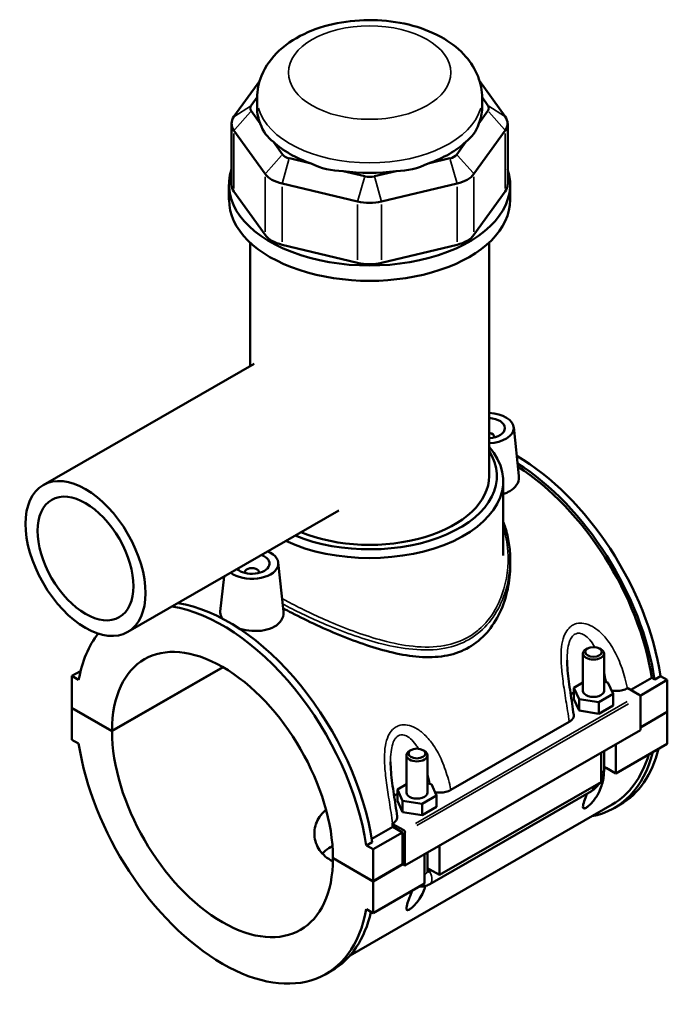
# Model space of a CAD drawing. Header units: inches. Extents: x -1.5 to 48.1, y -2 to 47.5.
# Tile 8 of 8: x 40.9 to 48.1, y 36.5 to 47.5. Entities that reach past the tile are written whole.
import ezdxf

# ---------------------------------------------------------------- set-up
doc = ezdxf.new("R2010")
doc.units = ezdxf.units.IN
doc.header["$MEASUREMENT"] = 0
doc.layers.add('Visible (ANSI)', color=7, linetype='Continuous', lineweight=50)
doc.layers.add('Visible Narrow (ANSI)', color=7, linetype='Continuous', lineweight=35)

msp = doc.modelspace()

# ---------------------------------------------------------------- linework, layer by layer
at = {"layer": 'Visible (ANSI)'}
for p, q in [((43.591, 46.821), (43.303, 46.421)), ((46.335, 46.421), (46.047, 46.821)), ((43.496, 46.546), (43.562, 46.637)), ((43.562, 46.515), (43.562, 46.629)), ((46.076, 46.637), (46.141, 46.546)), ((46.076, 46.515), (46.076, 46.629)), ((43.597, 46.344), (43.496, 46.485)), ((46.141, 46.485), (46.04, 46.344)), ((43.276, 46.344), (43.276, 45.661)), ((43.303, 46.267), (43.652, 45.781)), ((45.985, 45.781), (46.335, 46.267)), ((46.362, 46.344), (46.362, 45.661)), ((43.846, 45.999), (43.745, 46.139)), ((45.893, 46.139), (45.792, 45.999)), ((44.165, 45.897), (43.922, 45.955)), ((45.716, 45.955), (45.472, 45.897)), ((44.765, 45.754), (44.522, 45.812)), ((45.116, 45.812), (44.872, 45.754)), ((43.247, 45.49), (43.247, 45.661)), ((43.652, 45.098), (43.303, 45.584)), ((43.841, 45.672), (44.685, 45.471)), ((44.953, 45.471), (45.796, 45.672)), ((46.335, 45.584), (45.985, 45.098)), ((46.39, 45.49), (46.39, 45.661)), ((43.483, 43.632), (43.483, 45.013)), ((44.685, 44.788), (43.841, 44.989)), ((45.796, 44.989), (44.953, 44.788)), ((46.155, 42.403), (46.155, 45.013)), ((43.529, 43.658), (41.171, 42.301)), ((46.429, 42.949), (46.487, 42.404)), ((46.213, 42.842), (46.213, 42.835)), ((46.312, 41.515), (46.312, 42.346)), ((44.474, 42.017), (42.117, 40.66)), ((43.798, 41.435), (43.857, 40.89)), ((46.39, 41.47), (46.39, 41.407)), ((43.425, 41.32), (43.425, 41.328)), ((43.582, 41.32), (43.582, 41.328)), ((43.192, 41.28), (43.15, 40.887)), ((47.203, 40.001), (47.203, 40.418)), ((47.254, 40.475), (47.237, 40.465)), ((47.388, 40.475), (47.405, 40.465)), ((47.439, 40.001), (47.439, 40.418)), ((41.589, 40.223), (41.492, 40.168)), ((41.94, 39.554), (43.178, 40.267)), ((43.181, 40.266), (41.94, 39.551)), ((41.567, 40.125), (41.492, 40.168)), ((41.492, 40.168), (41.492, 39.813)), ((47.203, 40.094), (47.102, 40.035)), ((47.482, 40.094), (47.439, 40.101)), ((47.541, 39.968), (47.482, 40.094)), ((47.737, 40.012), (47.972, 40.147)), ((48.146, 40.123), (47.841, 39.947)), ((48.005, 40.128), (47.972, 40.147)), ((48.071, 40.166), (48.005, 40.128)), ((48.071, 40.166), (48.146, 40.123)), ((48.146, 40.123), (48.146, 39.768)), ((47.102, 40.035), (47.16, 39.909)), ((47.102, 39.907), (47.102, 40.035)), ((47.38, 39.875), (47.541, 39.968)), ((47.541, 39.839), (47.541, 39.968)), ((47.7, 40.029), (47.704, 40.031)), ((47.704, 40.031), (47.831, 39.958)), ((47.102, 39.907), (47.16, 39.78)), ((47.16, 39.78), (47.16, 39.909)), ((47.16, 39.909), (47.38, 39.875)), ((47.38, 39.746), (47.38, 39.875)), ((47.845, 39.934), (47.845, 39.562)), ((41.492, 39.813), (41.94, 39.554)), ((41.492, 39.809), (41.495, 39.811)), ((41.492, 39.809), (41.492, 39.454)), ((41.94, 39.551), (41.492, 39.809)), ((47.16, 39.78), (47.38, 39.746)), ((47.38, 39.746), (47.541, 39.839)), ((47.845, 39.594), (48.146, 39.768)), ((48.146, 39.765), (47.845, 39.591)), ((48.143, 39.766), (48.146, 39.765)), ((48.146, 39.765), (48.146, 39.409)), ((45.727, 38.893), (47.049, 39.654)), ((47.845, 39.562), (45.214, 38.048)), ((41.492, 39.454), (41.567, 39.411)), ((45.281, 39.339), (45.265, 39.329)), ((45.415, 39.339), (45.432, 39.329)), ((47.405, 38.982), (47.405, 39.309)), ((47.439, 39.127), (47.439, 39.329)), ((48.146, 39.409), (47.572, 39.079)), ((47.572, 39.405), (47.572, 39.079)), ((45.23, 39.281), (45.23, 38.865)), ((45.466, 39.281), (45.466, 38.865)), ((47.439, 39.155), (47.464, 39.141)), ((47.464, 39.141), (47.439, 39.127)), ((47.572, 39.079), (47.464, 39.141)), ((47.405, 38.982), (45.599, 37.943)), ((45.23, 38.958), (45.129, 38.899)), ((45.129, 38.899), (45.188, 38.773)), ((45.129, 38.77), (45.129, 38.899)), ((45.509, 38.958), (45.466, 38.964)), ((45.491, 37.84), (47.297, 38.88)), ((45.568, 38.831), (45.509, 38.958)), ((45.129, 38.77), (45.188, 38.644)), ((45.188, 38.644), (45.188, 38.773)), ((45.188, 38.773), (45.407, 38.739)), ((45.407, 38.739), (45.568, 38.831)), ((45.568, 38.703), (45.568, 38.831)), ((47.53, 38.73), (44.602, 37.044)), ((45.188, 38.644), (45.407, 38.61)), ((45.407, 38.61), (45.407, 38.739)), ((45.407, 38.61), (45.568, 38.703)), ((47.553, 38.691), (47.618, 38.729)), ((44.843, 38.345), (45.079, 38.481)), ((45.187, 38.419), (44.858, 38.23)), ((45.073, 38.516), (45.076, 38.518)), ((45.201, 38.443), (45.073, 38.516)), ((45.187, 38.419), (45.079, 38.481)), ((45.187, 38.064), (45.187, 38.419)), ((45.214, 38.048), (45.214, 38.419)), ((44.848, 38.311), (44.783, 38.273)), ((44.858, 38.23), (44.783, 38.273)), ((44.858, 37.874), (44.858, 38.23)), ((45.599, 38.269), (45.599, 37.943)), ((44.41, 38.132), (44.858, 37.874)), ((44.41, 38.129), (44.412, 38.131)), ((44.858, 37.871), (44.41, 38.129)), ((45.432, 37.846), (45.432, 38.173)), ((45.466, 38.193), (45.466, 37.991)), ((44.858, 37.874), (45.187, 38.064)), ((45.189, 38.062), (44.858, 37.871)), ((45.187, 38.064), (45.214, 38.048)), ((45.466, 38.019), (45.491, 38.005)), ((45.491, 38.005), (45.466, 37.99)), ((45.487, 37.983), (45.508, 37.995)), ((45.599, 37.943), (45.491, 38.005)), ((44.858, 37.516), (44.858, 37.871)), ((45.432, 37.846), (44.858, 37.516)), ((44.783, 37.559), (44.858, 37.516)), ((44.33, 36.835), (44.396, 36.873))]:
    msp.add_line(p, q, dxfattribs=at)
for centre, major_axis, ratio, start_param, end_param in [((43.625, 46.515), (-0.14, 0), 0.575862, 5.890486, 6.675884), ((44.819, 46.515), (-1.257, 0), 0.575862, 0, 0.238812), ((44.819, 46.515), (1.257, 0), 0.575862, 6.044373, 6.283185), ((46.012, 46.515), (0.14, 0), 0.575862, 5.890486, 6.675884), ((43.625, 46.344), (-0.349, 0), 0.575862, 5.890486, 6.675884), ((46.012, 46.344), (0.349, 0), 0.575862, 5.890486, 6.675884), ((44.819, 47.531), (-1.09, -1.38), 0.454202, 5.999949, 6.307723), ((44.819, 47.531), (-1.09, 1.38), 0.454202, 3.117055, 3.424829), ((44.819, 46.515), (1.257, 0), 0.575862, 3.688179, 4.165803), ((44.819, 46.515), (1.257, 0), 0.575862, 5.258975, 5.736599), ((43.975, 46.029), (-0.14, 0), 0.575862, 0.392699, 1.178097), ((45.663, 46.029), (0.14, 0), 0.575862, 5.105088, 5.890486), ((44.819, 45.661), (-1.571, 0), 0.575862, 6.091532, 9.616431), ((44.819, 47.531), (-0.541, -1.68), 0.675468, 6.181789, 6.489562), ((44.819, 46.515), (1.257, 0), 0.575862, 4.473577, 4.951201), ((44.819, 47.531), (0.541, -1.68), 0.675468, 6.076808, 6.384582), ((43.975, 45.858), (0.349, 0), 0.575862, 3.534292, 4.31969), ((44.819, 45.828), (-0.14, 0), 0.575862, 1.178097, 1.963495), ((45.663, 45.858), (0.349, 0), 0.575862, 5.105088, 5.890486), ((43.625, 45.661), (-0.349, 0), 0.575862, 0, 0.392699), ((46.012, 45.661), (0.349, 0), 0.575862, 5.890486, 6.283185), ((44.819, 45.49), (-1.571, 0), 0.575862, 0, 3.141593), ((44.819, 45.657), (0.349, 0), 0.575862, 4.31969, 5.105088), ((43.975, 45.175), (-0.349, 0), 0.575862, 0.392699, 1.178097), ((45.663, 45.175), (0.349, 0), 0.575862, 5.105088, 5.890486), ((44.819, 44.973), (-0.349, 0), 0.575862, 1.178097, 1.963495), ((46.134, 42.939), (0.295, 0), 0.575862, 4.781938, 7.784433), ((46.134, 42.939), (0.197, 0), 0.575862, 4.816818, 7.749552), ((46.134, 42.842), (0.0787, 0), 0.575862, 6.114496, 7.590339), ((44.819, 42.346), (1.493, 0), 0.575862, 4.033748, 6.74614), ((44.819, 42.403), (1.423, 0), 0.575862, 4.088749, 6.635286), ((46.463, 40.735), (-1.155, 2.006), 0.578093, 4.118597, 5.499482), ((46.397, 40.697), (1.155, -2.006), 0.578093, 0.977004, 2.31228), ((46.397, 40.697), (-1.133, 1.967), 0.578093, 4.122438, 5.45029), ((44.819, 42.403), (1.336, 0), 0.575862, 4.099424, 6.283185), ((43.504, 41.424), (0.295, 0), 0.575862, 3.78223, 7.213344), ((43.504, 41.424), (0.197, 0), 0.575862, 3.708882, 7.286692), ((43.504, 41.328), (-0.0787, 0), 0.575862, 2.972903, 6.451874), ((43.241, 38.88), (1.155, -2.006), 0.578093, 0.977004, 2.710939), ((43.175, 38.842), (-1.155, 2.006), 0.578093, 4.118597, 5.852531), ((43.175, 38.842), (-1.155, 2.006), 0.578093, 0.230384, 0.59766), ((43.175, 38.842), (-0.871, 1.513), 0.578093, 3.930052, 7.06939), ((47.321, 40.418), (-0.118, 0), 0.575862, 5.50164, 10.206324), ((47.321, 39.873), (0.295, 0), 0.575862, 2.40919, 2.611618), ((47.321, 40.001), (-0.118, 0), 0.575862, 0, 3.141593), ((47.831, 39.942), (-0.0098, 0.0171), 0.578093, 3.928925, 5.499721), ((43.175, 38.842), (0.871, -1.513), 0.578093, 3.930052, 7.06939), ((43.175, 38.842), (1.155, -2.006), 0.578093, 4.118597, 6.880845), ((45.348, 39.281), (-0.118, 0), 0.575862, 5.50164, 10.206324), ((46.397, 40.697), (1.155, -2.006), 0.578093, 6.084831, 6.820591), ((46.463, 40.735), (1.155, -2.006), 0.578093, 0, 0.537406), ((46.397, 40.697), (1.133, -1.967), 0.578093, 0, 0.502834), ((47.321, 39.127), (0.118, 0), 0.575862, 6.280575, 6.283185), ((45.348, 38.865), (-0.118, 0), 0.575862, 0, 3.141593), ((45.348, 38.737), (0.295, 0), 0.575862, 2.40919, 2.611618), ((43.504, 39.031), (-1.133, 1.967), 0.578093, 4.122438, 4.140144), ((45.201, 38.427), (0.0098, -0.0171), 0.578093, 0.787332, 2.358128), ((45.348, 37.991), (0.118, 0), 0.575862, 6.280575, 6.283185), ((43.241, 38.88), (1.155, -2.006), 0.578093, 0, 0.556744)]:
    msp.add_ellipse(centre, major_axis=major_axis, ratio=ratio, start_param=start_param, end_param=end_param, dxfattribs=at)
for centre, major_axis, ratio in [((41.644, 41.481), (-0.473, 0.821), 0.578093), ((41.644, 41.481), (-0.378, 0.656), 0.578093), ((47.321, 40.437), (0.0945, 0), 0.575862), ((45.348, 39.301), (0.0945, 0), 0.575862)]:
    msp.add_ellipse(centre, major_axis=major_axis, ratio=ratio, dxfattribs=at)
for points, knots in [([(46.076, 46.629), (46.076, 46.712), (46.06, 46.794), (45.998, 46.953), (45.951, 47.026), (45.826, 47.171), (45.744, 47.236), (45.547, 47.354), (45.429, 47.403), (45.176, 47.472), (45.042, 47.493), (44.772, 47.505), (44.637, 47.497), (44.375, 47.453), (44.248, 47.417), (44.011, 47.313), (43.902, 47.246), (43.726, 47.082), (43.655, 46.988), (43.579, 46.8), (43.562, 46.715), (43.562, 46.629)], [0.785398, 0.785398, 0.785398, 0.785398, 1.005919, 1.005919, 1.247788, 1.247788, 1.549488, 1.549488, 1.909935, 1.909935, 2.277725, 2.277725, 2.640356, 2.640356, 3.005317, 3.005317, 3.373911, 3.373911, 3.698936, 3.698936, 3.926991, 3.926991, 3.926991, 3.926991]), ([(46.487, 42.404), (46.488, 42.399), (46.488, 42.395), (46.488, 42.362), (46.48, 42.331), (46.444, 42.276), (46.417, 42.252), (46.385, 42.234)], [4.6935242, 4.6935242, 4.6935242, 4.6935242, 4.7497622, 4.7497622, 5.0893462, 5.0893462, 5.4289302, 5.4289302, 5.4289302, 5.4289302]), ([(46.312, 41.891), (46.32, 41.871), (46.327, 41.85), (46.344, 41.8), (46.352, 41.771), (46.366, 41.712), (46.372, 41.683), (46.381, 41.622), (46.385, 41.592), (46.389, 41.531), (46.39, 41.5), (46.39, 41.47)], [20.887553, 20.887553, 20.887553, 20.887553, 21.087728, 21.087728, 21.363015, 21.363015, 21.638302, 21.638302, 21.913589, 21.913589, 22.188876, 22.188876, 22.188876, 22.188876]), ([(46.39, 41.407), (46.39, 41.32), (46.381, 41.229), (46.343, 41.049), (46.314, 40.96), (46.236, 40.795), (46.187, 40.718), (46.071, 40.585), (46.004, 40.53), (45.93, 40.488)], [21.999673, 21.999673, 21.999673, 21.999673, 22.791458, 22.791458, 23.583244, 23.583244, 24.375029, 24.375029, 25.166814, 25.166814, 25.166814, 25.166814]), ([(43.175, 40.809), (43.158, 40.831), (43.15, 40.854), (43.15, 40.879), (43.15, 40.883), (43.15, 40.887)], [4.4241299, 4.4241299, 4.4241299, 4.4241299, 4.7497622, 4.7497622, 4.8036294, 4.8036294, 4.8036294, 4.8036294]), ([(43.857, 40.89), (43.857, 40.885), (43.858, 40.88), (43.858, 40.847), (43.849, 40.816), (43.814, 40.762), (43.786, 40.737), (43.755, 40.719)], [1.9790677, 1.9790677, 1.9790677, 1.9790677, 2.0352971, 2.0352971, 2.3748811, 2.3748811, 2.7144651, 2.7144651, 2.7144651, 2.7144651]), ([(45.93, 40.488), (45.857, 40.445), (45.775, 40.415), (45.6, 40.38), (45.506, 40.375), (45.314, 40.384), (45.214, 40.399), (45.015, 40.442), (44.915, 40.47), (44.724, 40.533), (44.624, 40.569), (44.425, 40.649), (44.325, 40.692), (44.131, 40.782), (44.037, 40.828), (43.916, 40.89), (43.884, 40.907), (43.853, 40.924)], [0, 0, 0, 0, 0.791785, 0.791785, 1.58357, 1.58357, 2.375355, 2.375355, 3.16714, 3.16714, 3.948281, 3.948281, 4.729422, 4.729422, 5.510563, 5.510563, 5.804123, 5.804123, 5.804123, 5.804123]), ([(43.755, 40.719), (43.723, 40.701), (43.683, 40.687), (43.596, 40.671), (43.549, 40.669), (43.46, 40.675), (43.413, 40.683), (43.366, 40.696), (43.364, 40.697), (43.361, 40.698)], [2.714465, 2.714465, 2.714465, 2.714465, 3.054049, 3.054049, 3.393633, 3.393633, 3.732665, 3.732665, 3.752604, 3.752604, 3.752604, 3.752604]), ([(47.1, 39.734), (47.094, 39.775), (47.088, 39.816), (47.076, 39.899), (47.069, 39.94), (47.057, 40.023), (47.051, 40.064), (47.04, 40.147), (47.035, 40.188), (47.028, 40.268), (47.026, 40.307), (47.026, 40.344)], [0.504345, 0.504345, 0.504345, 0.504345, 0.839407, 0.839407, 1.174469, 1.174469, 1.509532, 1.509532, 1.844594, 1.844594, 2.179657, 2.179657, 2.179657, 2.179657]), ([(47.524, 40.005), (47.525, 40.004), (47.526, 40.004), (47.544, 40.001), (47.561, 40), (47.602, 40), (47.624, 40.003), (47.666, 40.013), (47.684, 40.02), (47.7, 40.029)], [-0.4859574, -0.4859574, -0.4859574, -0.4859574, -0.4770763, -0.4770763, -0.3427203, -0.3427203, -0.1698946, -0.1698946, 0, 0, 0, 0]), ([(47.049, 39.654), (47.061, 39.661), (47.071, 39.669), (47.086, 39.685), (47.092, 39.694), (47.1, 39.713), (47.101, 39.723), (47.1, 39.734)], [-0.6114062, -0.6114062, -0.6114062, -0.6114062, -0.4880421, -0.4880421, -0.3645154, -0.3645154, -0.2269909, -0.2269909, -0.2269909, -0.2269909]), ([(45.127, 38.598), (45.121, 38.639), (45.115, 38.68), (45.103, 38.763), (45.096, 38.804), (45.084, 38.887), (45.078, 38.928), (45.067, 39.011), (45.062, 39.052), (45.055, 39.132), (45.053, 39.171), (45.053, 39.208)], [0.504013, 0.504013, 0.504013, 0.504013, 0.839076, 0.839076, 1.174138, 1.174138, 1.509201, 1.509201, 1.844263, 1.844263, 2.179325, 2.179325, 2.179325, 2.179325]), ([(47.439, 39.127), (47.439, 39.104), (47.438, 39.081), (47.431, 39.012), (47.42, 38.965), (47.395, 38.895), (47.382, 38.866), (47.356, 38.822), (47.347, 38.807), (47.326, 38.778), (47.314, 38.764), (47.292, 38.739), (47.281, 38.728), (47.265, 38.714), (47.259, 38.709), (47.248, 38.701), (47.243, 38.697), (47.233, 38.691), (47.228, 38.689), (47.22, 38.687), (47.217, 38.686), (47.209, 38.687), (47.206, 38.69), (47.203, 38.699), (47.203, 38.707), (47.205, 38.726), (47.208, 38.737), (47.218, 38.772), (47.228, 38.799), (47.241, 38.834), (47.244, 38.842), (47.247, 38.851)], [0.645958, 0.645958, 0.645958, 0.645958, 0.89701, 0.89701, 1.413207, 1.413207, 1.730061, 1.730061, 1.888488, 1.888488, 2.046915, 2.046915, 2.156349, 2.156349, 2.211065, 2.211065, 2.265782, 2.265782, 2.320499, 2.320499, 2.375216, 2.375216, 2.48465, 2.48465, 2.643077, 2.643077, 2.801504, 2.801504, 3.118358, 3.118358, 3.21668, 3.21668, 3.21668, 3.21668]), ([(47.405, 38.996), (47.407, 39.001), (47.41, 39.006), (47.421, 39.029), (47.427, 39.048), (47.437, 39.086), (47.439, 39.106), (47.439, 39.127)], [3.9900665, 3.9900665, 3.9900665, 3.9900665, 4.0840704, 4.0840704, 4.3982297, 4.3982297, 4.7114954, 4.7114954, 4.7114954, 4.7114954]), ([(47.297, 38.88), (47.315, 38.89), (47.331, 38.902), (47.359, 38.93), (47.372, 38.945), (47.387, 38.966), (47.39, 38.971), (47.393, 38.976)], [3.1415927, 3.1415927, 3.1415927, 3.1415927, 3.4557519, 3.4557519, 3.7699112, 3.7699112, 3.8682842, 3.8682842, 3.8682842, 3.8682842]), ([(45.551, 38.869), (45.552, 38.868), (45.553, 38.868), (45.571, 38.865), (45.589, 38.864), (45.629, 38.864), (45.651, 38.867), (45.693, 38.877), (45.712, 38.884), (45.727, 38.893)], [-0.4859574, -0.4859574, -0.4859574, -0.4859574, -0.4770763, -0.4770763, -0.3427203, -0.3427203, -0.1698946, -0.1698946, 0, 0, 0, 0]), ([(44.409, 38.095), (44.4, 38.1), (44.391, 38.105), (44.355, 38.126), (44.329, 38.145), (44.283, 38.188), (44.264, 38.213), (44.233, 38.265), (44.221, 38.293), (44.205, 38.35), (44.202, 38.378), (44.202, 38.462), (44.217, 38.522), (44.264, 38.601), (44.283, 38.626), (44.315, 38.656), (44.323, 38.663), (44.333, 38.671)], [2.29251, 2.29251, 2.29251, 2.29251, 2.385066, 2.385066, 2.68311, 2.68311, 2.981155, 2.981155, 3.279199, 3.279199, 3.577244, 3.577244, 4.173688, 4.173688, 4.47191, 4.47191, 4.582654, 4.582654, 4.582654, 4.582654]), ([(45.076, 38.518), (45.088, 38.525), (45.098, 38.532), (45.113, 38.549), (45.119, 38.558), (45.127, 38.577), (45.128, 38.587), (45.127, 38.598)], [-0.6114062, -0.6114062, -0.6114062, -0.6114062, -0.4880421, -0.4880421, -0.3645154, -0.3645154, -0.2269909, -0.2269909, -0.2269909, -0.2269909]), ([(44.404, 38.266), (44.397, 38.262), (44.389, 38.258), (44.355, 38.238), (44.329, 38.219), (44.301, 38.193), (44.296, 38.188), (44.29, 38.182)], [4.6750251, 4.6750251, 4.6750251, 4.6750251, 4.7510658, 4.7510658, 5.0480368, 5.0480368, 5.1196883, 5.1196883, 5.1196883, 5.1196883]), ([(45.466, 37.99), (45.466, 37.987), (45.467, 37.985), (45.47, 37.981), (45.471, 37.98), (45.476, 37.979), (45.478, 37.979), (45.482, 37.981), (45.484, 37.982), (45.487, 37.983)], [0.0000698, 0.0000698, 0.0000698, 0.0000698, 0.0369029, 0.0369029, 0.0726601, 0.0726601, 0.1000626, 0.1000626, 0.1267854, 0.1267854, 0.1267854, 0.1267854]), ([(45.443, 37.82), (45.44, 37.808), (45.436, 37.797), (45.424, 37.763), (45.413, 37.738), (45.385, 37.687), (45.368, 37.661), (45.335, 37.62), (45.316, 37.599), (45.292, 37.578), (45.287, 37.573), (45.275, 37.565), (45.27, 37.561), (45.26, 37.555), (45.255, 37.553), (45.248, 37.551), (45.244, 37.55), (45.237, 37.551), (45.234, 37.554), (45.23, 37.563), (45.23, 37.571), (45.233, 37.59), (45.235, 37.6), (45.245, 37.636), (45.255, 37.663), (45.273, 37.713), (45.283, 37.739), (45.293, 37.767)], [1.280582, 1.280582, 1.280582, 1.280582, 1.411813, 1.411813, 1.684395, 1.684395, 1.956976, 1.956976, 2.1465, 2.1465, 2.198734, 2.198734, 2.250969, 2.250969, 2.305685, 2.305685, 2.360402, 2.360402, 2.469836, 2.469836, 2.628263, 2.628263, 2.78669, 2.78669, 3.103544, 3.103544, 3.383072, 3.383072, 3.383072, 3.383072]), ([(45.375, 37.814), (45.391, 37.812), (45.406, 37.813), (45.44, 37.818), (45.458, 37.824), (45.48, 37.834), (45.486, 37.837), (45.491, 37.84)], [2.6025278, 2.6025278, 2.6025278, 2.6025278, 2.7863637, 2.7863637, 3.0520987, 3.0520987, 3.1415927, 3.1415927, 3.1415927, 3.1415927])]:
    msp.add_open_spline(points, degree=3, knots=knots, dxfattribs=at)
msp.add_open_spline([(46.385, 42.234), (46.364, 42.222), (46.339, 42.211), (46.312, 42.203)], degree=3, dxfattribs=at)
at = {"layer": 'Visible Narrow (ANSI)'}
for p, q in [((43.487, 46.54), (43.312, 46.427)), ((43.487, 46.474), (43.312, 46.278)), ((46.151, 46.54), (46.325, 46.427)), ((46.151, 46.474), (46.325, 46.278)), ((43.303, 45.618), (43.303, 46.233)), ((46.335, 46.233), (46.335, 45.618)), ((43.836, 45.988), (43.662, 45.792)), ((43.918, 45.941), (43.845, 45.686)), ((45.72, 45.941), (45.792, 45.686)), ((45.802, 45.988), (45.976, 45.792)), ((43.652, 45.747), (43.652, 45.132)), ((44.761, 45.74), (44.689, 45.485)), ((44.876, 45.74), (44.949, 45.485)), ((45.985, 45.132), (45.985, 45.747)), ((43.841, 45.023), (43.841, 45.638)), ((45.796, 45.638), (45.796, 45.023)), ((44.685, 45.437), (44.685, 44.822)), ((44.953, 44.822), (44.953, 45.437)), ((47.699, 39.882), (45.332, 38.519)), ((45.346, 38.495), (47.713, 39.858))]:
    msp.add_line(p, q, dxfattribs=at)
msp.add_ellipse((44.819, 46.914), major_axis=(0.908, 0), ratio=0.575862, dxfattribs=at)
for centre, major_axis, ratio, start_param, end_param in [((44.819, 46.629), (-1.257, 0), 0.575862, 0.15708, 2.984513), ((47.321, 39.127), (0.118, 0), 0.575862, 5.536927, 6.241435), ((47.238, 38.982), (0.059, -0.102), 0.578093, 0.039559, 0.751625), ((45.348, 37.991), (0.118, 0), 0.575862, 5.536927, 6.241435), ((45.432, 37.942), (0.059, -0.102), 0.578093, 0.08195, 1.557046)]:
    msp.add_ellipse(centre, major_axis=major_axis, ratio=ratio, start_param=start_param, end_param=end_param, dxfattribs=at)
for points, knots in [([(46.312, 41.833), (46.34, 41.746), (46.357, 41.656), (46.376, 41.403), (46.355, 41.238), (46.28, 41.024), (46.254, 40.965), (46.173, 40.826), (46.113, 40.749), (46.004, 40.655), (45.964, 40.627), (45.922, 40.602), (45.841, 40.556), (45.752, 40.525), (45.545, 40.487), (45.426, 40.486), (45.194, 40.511), (45.081, 40.534), (44.769, 40.616), (44.568, 40.691), (44.216, 40.842), (44.062, 40.916), (43.895, 41.003), (43.868, 41.017), (43.842, 41.032)], [21.113225, 21.113225, 21.113225, 21.113225, 21.958058, 21.958058, 23.435366, 23.435366, 24.023515, 24.023515, 24.918804, 24.918804, 25.373097, 25.373097, 25.373097, 26.239027, 26.239027, 27.263309, 27.263309, 28.190525, 28.190525, 29.791632, 29.791632, 31.087263, 31.087263, 31.346356, 31.346356, 31.346356, 31.346356]), ([(43.848, 40.972), (43.865, 40.963), (43.882, 40.954), (44.04, 40.872), (44.196, 40.799), (44.553, 40.65), (44.757, 40.577), (45.073, 40.497), (45.188, 40.476), (45.425, 40.454), (45.546, 40.456), (45.757, 40.496), (45.848, 40.529), (45.93, 40.576), (45.973, 40.601), (46.014, 40.63), (46.126, 40.726), (46.188, 40.803), (46.271, 40.944), (46.298, 41.003), (46.367, 41.194), (46.39, 41.333), (46.39, 41.47)], [-31.249961, -31.249961, -31.249961, -31.249961, -31.087263, -31.087263, -29.791632, -29.791632, -28.190525, -28.190525, -27.263309, -27.263309, -26.239027, -26.239027, -25.373097, -25.373097, -25.373097, -24.918804, -24.918804, -24.023515, -24.023515, -23.435366, -23.435366, -22.188876, -22.188876, -22.188876, -22.188876]), ([(47.7, 40.029), (47.692, 40.069), (47.683, 40.108), (47.653, 40.218), (47.629, 40.287), (47.573, 40.414), (47.543, 40.473), (47.476, 40.571), (47.443, 40.612), (47.376, 40.676), (47.343, 40.701), (47.277, 40.738), (47.245, 40.75), (47.185, 40.759), (47.158, 40.759), (47.117, 40.749), (47.102, 40.743), (47.088, 40.734), (47.073, 40.726), (47.06, 40.716), (47.029, 40.684), (47.013, 40.66), (46.985, 40.601), (46.975, 40.564), (46.961, 40.481), (46.958, 40.436), (46.958, 40.332), (46.962, 40.274), (46.975, 40.146), (46.985, 40.076), (47.007, 39.929), (47.02, 39.853), (47.038, 39.737), (47.044, 39.695), (47.049, 39.654)], [-6.124078, -6.124078, -6.124078, -6.124078, -5.803522, -5.803522, -5.237133, -5.237133, -4.730668, -4.730668, -4.320117, -4.320117, -3.986616, -3.986616, -3.689289, -3.689289, -3.444287, -3.444287, -3.291161, -3.291161, -3.291161, -3.138034, -3.138034, -2.893032, -2.893032, -2.595705, -2.595705, -2.262204, -2.262204, -1.851653, -1.851653, -1.345189, -1.345189, -0.7788, -0.7788, -0.458243, -0.458243, -0.458243, -0.458243]), ([(47.026, 40.344), (47.026, 40.354), (47.026, 40.363), (47.027, 40.409), (47.03, 40.446), (47.04, 40.51), (47.047, 40.538), (47.065, 40.583), (47.075, 40.6), (47.095, 40.622), (47.103, 40.629), (47.112, 40.634), (47.121, 40.639), (47.131, 40.643), (47.156, 40.647), (47.173, 40.645), (47.21, 40.632), (47.23, 40.619), (47.27, 40.584), (47.29, 40.561), (47.318, 40.521), (47.327, 40.506), (47.335, 40.491)], [2.179657, 2.179657, 2.179657, 2.179657, 2.262204, 2.262204, 2.595705, 2.595705, 2.893032, 2.893032, 3.138034, 3.138034, 3.291161, 3.291161, 3.291161, 3.444287, 3.444287, 3.689289, 3.689289, 3.986616, 3.986616, 4.320117, 4.320117, 4.495893, 4.495893, 4.495893, 4.495893]), ([(45.727, 38.893), (45.719, 38.933), (45.71, 38.972), (45.68, 39.082), (45.656, 39.151), (45.601, 39.278), (45.57, 39.337), (45.504, 39.435), (45.47, 39.476), (45.403, 39.54), (45.37, 39.565), (45.304, 39.602), (45.272, 39.614), (45.212, 39.623), (45.185, 39.623), (45.144, 39.613), (45.129, 39.606), (45.115, 39.598), (45.101, 39.59), (45.087, 39.58), (45.056, 39.548), (45.04, 39.524), (45.013, 39.465), (45.002, 39.428), (44.988, 39.345), (44.985, 39.299), (44.985, 39.196), (44.989, 39.138), (45.002, 39.01), (45.012, 38.939), (45.035, 38.793), (45.047, 38.717), (45.065, 38.601), (45.071, 38.559), (45.076, 38.518)], [-6.123747, -6.123747, -6.123747, -6.123747, -5.803205, -5.803205, -5.236827, -5.236827, -4.730334, -4.730334, -4.319781, -4.319781, -3.986285, -3.986285, -3.688958, -3.688958, -3.443956, -3.443956, -3.29083, -3.29083, -3.29083, -3.137703, -3.137703, -2.892701, -2.892701, -2.595374, -2.595374, -2.261878, -2.261878, -1.851325, -1.851325, -1.344832, -1.344832, -0.778454, -0.778454, -0.457912, -0.457912, -0.457912, -0.457912]), ([(45.053, 39.208), (45.053, 39.218), (45.053, 39.227), (45.054, 39.273), (45.057, 39.31), (45.067, 39.374), (45.074, 39.402), (45.092, 39.447), (45.103, 39.464), (45.122, 39.486), (45.131, 39.493), (45.14, 39.498), (45.149, 39.503), (45.158, 39.507), (45.184, 39.511), (45.2, 39.509), (45.237, 39.496), (45.257, 39.483), (45.297, 39.448), (45.317, 39.425), (45.345, 39.385), (45.354, 39.37), (45.363, 39.355)], [2.179325, 2.179325, 2.179325, 2.179325, 2.261878, 2.261878, 2.595374, 2.595374, 2.892701, 2.892701, 3.137703, 3.137703, 3.29083, 3.29083, 3.29083, 3.443956, 3.443956, 3.688958, 3.688958, 3.986285, 3.986285, 4.319781, 4.319781, 4.495562, 4.495562, 4.495562, 4.495562])]:
    msp.add_open_spline(points, degree=3, knots=knots, dxfattribs=at)
for points in [[(47.439, 40.218), (47.449, 40.178), (47.458, 40.137), (47.466, 40.096)], [(45.466, 39.082), (45.477, 39.042), (45.485, 39.001), (45.493, 38.96)]]:
    msp.add_open_spline(points, degree=3, dxfattribs=at)

doc.saveas('drawing.dxf')
